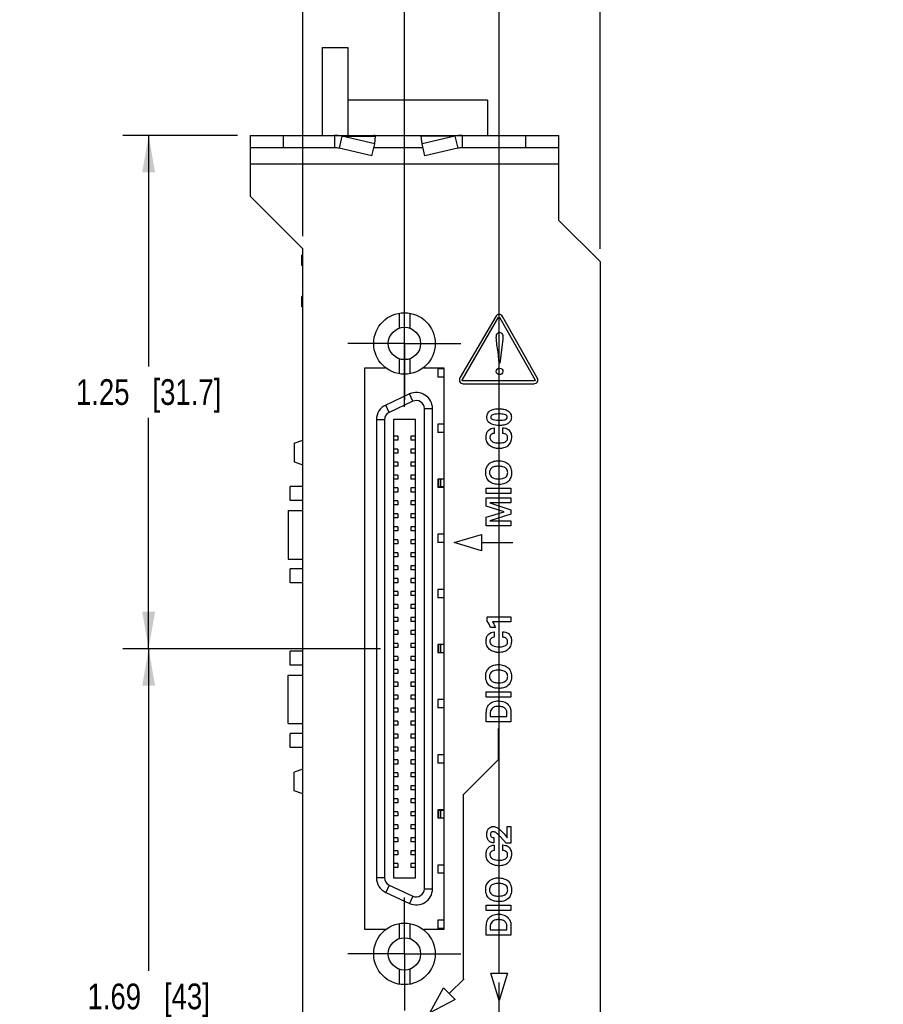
# Model space of a CAD drawing. Header units: inches. Extents: x 0 to 34, y 0 to 22.
# Tile 11 of 23: x 9.4 to 13.6, y 12.1 to 16.9. Entities that reach past the tile are written whole.
import ezdxf

# ---------------------------------------------------------------- set-up
doc = ezdxf.new("R2010")
doc.units = ezdxf.units.IN
doc.header["$LTSCALE"] = 1.87
doc.header["$MEASUREMENT"] = 0
doc.linetypes.add('CENTER', pattern=[0.6, 0.375, -0.075, 0.075, -0.075])
doc.layers.get('0').update_dxf_attribs({"linetype": 'CONTINUOUS'})
for name, color, linetype in [('02___PRT_ALL_AXES', 7, 'CONTINUOUS'), ('DATUMCURVES', 7, 'CONTINUOUS'), ('DEFAULT_1', 7, 'CENTER'), ('DIMENSIONS', 7, 'CONTINUOUS')]:
    doc.layers.add(name, color=color, linetype=linetype)
doc.styles.get("Standard").update_dxf_attribs({"font": 'txt', "width": 0.8})
doc.dimstyles.new('DIMSTYLE_1', dxfattribs={"dimtxt": 0.125, "dimasz": 0.18, "dimexe": 0.125, "dimexo": 0.0625, "dimgap": 0.0625, "dimtad": 0, "dimtih": 1, "dimtoh": 1, "dimlfac": 0.5, "dimzin": 4, "dimdsep": 46, "dimtxsty": 'STANDARD', "dimblk": '_FILLED', "dimblk1": '_FILLED', "dimblk2": '_FILLED', "dimcen": 0.09, "dimadec": 0, "dimazin": 0, "dimtp": 0.001, "dimtm": 0.001, "dimtfac": 1, "dimtofl": 0, "dimtmove": 0, "dimatfit": 3, "dimldrblk": '_FILLED', "dimfxl": 1, "dimtolj": 1, "dimtzin": 4, "dimarcsym": 0})

# ---------------------------------------------------------------- blocks, each defined once
blk = doc.blocks.new('_FILLED')
at = {"color": 0, "linetype": 'BYBLOCK'}
blk.add_solid([(0, 0), (-1, 0.174), (-1, -0.174)], dxfattribs=at)
blk = doc.blocks.new('*D11')
at = {"layer": 'DIMENSIONS', "color": 2, "linetype": 'CONTINUOUS'}
for p, q in [((11.1616, 13.864), (9.9089, 13.864)), ((10.0339, 13.864), (10.0339, 12.298)), ((10.0339, 10.482), (10.0339, 12.048)), ((11.14, 10.482), (9.9089, 10.482))]:
    blk.add_line(p, q, dxfattribs=at)
at = {"layer": 'DIMENSIONS', "color": 2, "linetype": 'CONTINUOUS', "xscale": 0.18, "yscale": 0.18, "zscale": 0.18}
for p, rotation in [((10.0339, 13.864), 90), ((10.0339, 10.482), 270)]:
    blk.add_blockref('_FILLED', p, dxfattribs=dict(at, rotation=rotation))
at = {"layer": 'DIMENSIONS', "color": 2, "linetype": 'CONTINUOUS', "insert": (10.0339, 12.2355), "char_height": 0.125, "width": 0.925, "attachment_point": 2, "line_spacing_factor": 0.9}
blk.add_mtext('1.69{\\Ftxt.shx;\\W1.000000;\\H0.125000; }[43]', dxfattribs=at)
blk = doc.blocks.new('*D12')
at = {"layer": 'DIMENSIONS', "color": 2, "linetype": 'CONTINUOUS'}
for p, q in [((10.4654, 16.3603), (9.9089, 16.3603)), ((10.0339, 16.3603), (10.0339, 15.2371)), ((10.0339, 13.864), (10.0339, 14.9871)), ((11.1616, 13.864), (9.9089, 13.864))]:
    blk.add_line(p, q, dxfattribs=at)
at = {"layer": 'DIMENSIONS', "color": 2, "linetype": 'CONTINUOUS', "xscale": 0.18, "yscale": 0.18, "zscale": 0.18}
for p, rotation in [((10.0339, 16.3603), 90), ((10.0339, 13.864), 270)]:
    blk.add_blockref('_FILLED', p, dxfattribs=dict(at, rotation=rotation))
at = {"layer": 'DIMENSIONS', "color": 2, "linetype": 'CONTINUOUS', "insert": (10.0339, 15.1746), "char_height": 0.125, "width": 1.125, "attachment_point": 2, "line_spacing_factor": 0.9}
blk.add_mtext('1.25{\\Ftxt.shx;\\W1.000000;\\H0.125000; }[31.7]', dxfattribs=at)
blk = doc.blocks.new('*D15')
at = {"layer": 'DIMENSIONS', "color": 2, "linetype": 'CONTINUOUS'}
for p, q in [((10.7839, 15.8708), (10.7839, 17.663)), ((11.2773, 15.0407), (11.2773, 17.663)), ((10.7839, 17.538), (10.3946, 17.538)), ((11.2773, 17.538), (11.6373, 17.538))]:
    blk.add_line(p, q, dxfattribs=at)
at = {"layer": 'DIMENSIONS', "color": 2, "linetype": 'CONTINUOUS', "xscale": 0.18, "yscale": 0.18, "zscale": 0.18}
blk.add_blockref('_FILLED', (10.7839, 17.538), dxfattribs=at)
at = {"layer": 'DIMENSIONS', "color": 2, "linetype": 'CONTINUOUS', "xscale": 0.18, "yscale": 0.18, "zscale": 0.18, "rotation": 180}
blk.add_blockref('_FILLED', (11.2773, 17.538), dxfattribs=at)
at = {"layer": 'DIMENSIONS', "color": 2, "linetype": 'CONTINUOUS', "insert": (10.3321, 17.6005), "char_height": 0.125, "width": 0.925, "attachment_point": 3, "line_spacing_factor": 0.9}
blk.add_mtext('.25{\\Ftxt.shx;\\W1.000000;\\H0.125000; }[6.3]', dxfattribs=at)
blk = doc.blocks.new('*D16')
at = {"layer": 'DIMENSIONS', "color": 2, "linetype": 'CONTINUOUS'}
for p, q in [((11.2773, 15.6854), (11.2773, 18.413)), ((11.7371, 12.3034), (11.7371, 18.413)), ((11.2773, 18.288), (10.9156, 18.288)), ((11.7371, 18.288), (12.0971, 18.288))]:
    blk.add_line(p, q, dxfattribs=at)
at = {"layer": 'DIMENSIONS', "color": 2, "linetype": 'CONTINUOUS', "xscale": 0.18, "yscale": 0.18, "zscale": 0.18}
blk.add_blockref('_FILLED', (11.2773, 18.288), dxfattribs=at)
at = {"layer": 'DIMENSIONS', "color": 2, "linetype": 'CONTINUOUS', "xscale": 0.18, "yscale": 0.18, "zscale": 0.18, "rotation": 180}
blk.add_blockref('_FILLED', (11.7371, 18.288), dxfattribs=at)
at = {"layer": 'DIMENSIONS', "color": 2, "linetype": 'CONTINUOUS', "insert": (10.8531, 18.3505), "char_height": 0.125, "width": 0.925, "attachment_point": 3, "line_spacing_factor": 0.9}
blk.add_mtext('.23{\\Ftxt.shx;\\W1.000000;\\H0.125000; }[5.8]', dxfattribs=at)
blk = doc.blocks.new('*D17')
at = {"layer": 'DIMENSIONS', "color": 2, "linetype": 'CONTINUOUS'}
for p, q in [((11.7371, 12.3034), (11.7371, 19.163)), ((12.2279, 15.8088), (12.2279, 19.163)), ((11.7371, 19.038), (11.3771, 19.038)), ((12.2279, 19.038), (12.6173, 19.038))]:
    blk.add_line(p, q, dxfattribs=at)
at = {"layer": 'DIMENSIONS', "color": 2, "linetype": 'CONTINUOUS', "xscale": 0.18, "yscale": 0.18, "zscale": 0.18}
blk.add_blockref('_FILLED', (11.7371, 19.038), dxfattribs=at)
at = {"layer": 'DIMENSIONS', "color": 2, "linetype": 'CONTINUOUS', "xscale": 0.18, "yscale": 0.18, "zscale": 0.18, "rotation": 180}
blk.add_blockref('_FILLED', (12.2279, 19.038), dxfattribs=at)
at = {"layer": 'DIMENSIONS', "color": 2, "linetype": 'CONTINUOUS', "insert": (12.6798, 19.1005), "char_height": 0.125, "width": 0.925, "attachment_point": 1, "line_spacing_factor": 0.9}
blk.add_mtext('.25{\\Ftxt.shx;\\W1.000000;\\H0.125000; }[6.2]', dxfattribs=at)

msp = doc.modelspace()

# ---------------------------------------------------------------- linework, layer by layer
at = {"color": 7, "linetype": 'CONTINUOUS'}
for p, q in [((10.8767, 16.788), (10.8767, 16.3603)), ((10.8767, 16.788), (11.0017, 16.788)), ((11.0017, 16.788), (11.0017, 16.3603)), ((11.6817, 16.532), (11.0017, 16.532)), ((11.6817, 16.532), (11.6817, 16.3603)), ((10.5279, 16.3603), (10.5279, 16.3003)), ((10.5279, 16.3603), (12.0279, 16.3603)), ((10.6879, 16.3603), (10.6879, 16.3003)), ((10.9374, 16.3603), (10.9374, 16.3003)), ((10.9732, 16.3558), (10.9598, 16.2979)), ((11.1326, 16.3192), (10.9732, 16.3558)), ((10.9732, 16.3558), (11.1368, 16.3558)), ((11.1326, 16.3192), (11.1368, 16.3558)), ((11.3631, 16.3192), (11.3589, 16.3558)), ((11.5225, 16.3558), (11.3589, 16.3558)), ((11.5225, 16.3558), (11.3631, 16.3192)), ((11.5225, 16.3558), (11.536, 16.2979)), ((11.5584, 16.3603), (11.5584, 16.3003)), ((11.8679, 16.3003), (11.8679, 16.3603)), ((12.0279, 16.3003), (12.0279, 16.3603)), ((11.1192, 16.2612), (11.1326, 16.3192)), ((11.3766, 16.2612), (11.3631, 16.3192)), ((10.7777, 15.727), (10.7777, 15.777)), ((10.7839, 15.777), (10.7777, 15.777)), ((10.7839, 15.727), (10.7777, 15.727)), ((10.7777, 15.527), (10.7777, 15.577)), ((10.7839, 15.577), (10.7777, 15.577)), ((10.7839, 15.527), (10.7777, 15.527)), ((11.2517, 15.4957), (11.2517, 15.4227)), ((11.3029, 15.4957), (11.3029, 15.4227)), ((11.2517, 15.2738), (11.2517, 15.2009)), ((11.3029, 15.2738), (11.3029, 15.2009)), ((11.4394, 15.2243), (11.4394, 15.1841)), ((11.4693, 15.2243), (11.4394, 15.2243)), ((11.4693, 15.1841), (11.4394, 15.1841)), ((11.3015, 15.1027), (11.1865, 15.0491)), ((11.3181, 15.067), (11.3015, 15.1027)), ((11.2032, 15.0134), (11.1865, 15.0491)), ((11.3181, 15.067), (11.2032, 15.0134)), ((11.3741, 12.6967), (11.3741, 15.0313)), ((11.3741, 15.0313), (11.4135, 15.0313)), ((11.4135, 12.6967), (11.4135, 15.0313)), ((11.1411, 14.9777), (11.1411, 12.7503)), ((11.1804, 14.9777), (11.1411, 14.9777)), ((11.1804, 14.9777), (11.1804, 12.7503)), ((11.2241, 14.9782), (11.2241, 12.7498)), ((11.3304, 14.9782), (11.2241, 14.9782)), ((11.3304, 12.7498), (11.3304, 14.9782)), ((11.4394, 14.9562), (11.4394, 14.9161)), ((11.4693, 14.9562), (11.4394, 14.9562)), ((11.2458, 14.8975), (11.2241, 14.8975)), ((11.2458, 14.8975), (11.2458, 14.8778)), ((11.3088, 14.8975), (11.3088, 14.8778)), ((11.3304, 14.8975), (11.3088, 14.8975)), ((11.4693, 14.9161), (11.4394, 14.9161)), ((10.7417, 14.864), (10.7839, 14.8781)), ((10.7417, 14.864), (10.7417, 14.772)), ((11.2458, 14.8778), (11.2241, 14.8778)), ((11.3304, 14.8778), (11.3088, 14.8778)), ((11.2458, 14.8345), (11.2241, 14.8345)), ((11.2458, 14.8148), (11.2241, 14.8148)), ((11.2458, 14.8345), (11.2458, 14.8148)), ((11.3088, 14.8345), (11.3088, 14.8148)), ((11.3304, 14.8345), (11.3088, 14.8345)), ((11.3304, 14.8148), (11.3088, 14.8148)), ((10.7417, 14.772), (10.7839, 14.7579)), ((11.2458, 14.7715), (11.2241, 14.7715)), ((11.2458, 14.7518), (11.2241, 14.7518)), ((11.2458, 14.7715), (11.2458, 14.7518)), ((11.3088, 14.7715), (11.3088, 14.7518)), ((11.3304, 14.7715), (11.3088, 14.7715)), ((11.3304, 14.7518), (11.3088, 14.7518)), ((11.2458, 14.7085), (11.2241, 14.7085)), ((11.2458, 14.7085), (11.2458, 14.6888)), ((11.3088, 14.7085), (11.3088, 14.6888)), ((11.3304, 14.7085), (11.3088, 14.7085)), ((11.2458, 14.6888), (11.2241, 14.6888)), ((11.3304, 14.6888), (11.3088, 14.6888)), ((11.4394, 14.6882), (11.4394, 14.648)), ((11.4693, 14.6882), (11.4394, 14.6882)), ((11.4426, 14.6882), (11.4426, 14.648)), ((11.4532, 14.6882), (11.4532, 14.6514)), ((11.4682, 14.6882), (11.4682, 14.6514)), ((11.2458, 14.6455), (11.2241, 14.6455)), ((11.2458, 14.6258), (11.2241, 14.6258)), ((11.2458, 14.6455), (11.2458, 14.6258)), ((11.3088, 14.6455), (11.3088, 14.6258)), ((11.3304, 14.6455), (11.3088, 14.6455)), ((11.3304, 14.6258), (11.3088, 14.6258)), ((11.4693, 14.648), (11.4394, 14.648)), ((11.4682, 14.6514), (11.4426, 14.6514)), ((11.2458, 14.5825), (11.2241, 14.5825)), ((11.2458, 14.5628), (11.2241, 14.5628)), ((11.2458, 14.5825), (11.2458, 14.5628)), ((11.3088, 14.5825), (11.3088, 14.5628)), ((11.3304, 14.5825), (11.3088, 14.5825)), ((11.3304, 14.5628), (11.3088, 14.5628)), ((10.7117, 14.536), (10.7117, 14.3)), ((10.7117, 14.536), (10.7839, 14.536)), ((11.2458, 14.5195), (11.2241, 14.5195)), ((11.2458, 14.5195), (11.2458, 14.4998)), ((11.3088, 14.5195), (11.3088, 14.4998)), ((11.3304, 14.5195), (11.3088, 14.5195)), ((11.2458, 14.4998), (11.2241, 14.4998)), ((11.3304, 14.4998), (11.3088, 14.4998)), ((11.2458, 14.4565), (11.2241, 14.4565)), ((11.2458, 14.4369), (11.2241, 14.4369)), ((11.2458, 14.4565), (11.2458, 14.4369)), ((11.3088, 14.4565), (11.3088, 14.4369)), ((11.3304, 14.4565), (11.3088, 14.4565)), ((11.3304, 14.4369), (11.3088, 14.4369)), ((11.4394, 14.4202), (11.4394, 14.38)), ((11.4693, 14.4202), (11.4394, 14.4202)), ((11.2458, 14.3935), (11.2241, 14.3935)), ((11.2458, 14.3739), (11.2241, 14.3739)), ((11.2458, 14.3935), (11.2458, 14.3739)), ((11.3088, 14.3935), (11.3088, 14.3739)), ((11.3304, 14.3935), (11.3088, 14.3935)), ((11.3304, 14.3739), (11.3088, 14.3739)), ((11.4693, 14.38), (11.4394, 14.38)), ((11.2458, 14.3306), (11.2241, 14.3306)), ((11.2458, 14.3306), (11.2458, 14.3109)), ((11.3088, 14.3306), (11.3088, 14.3109)), ((11.3304, 14.3306), (11.3088, 14.3306)), ((10.7117, 14.3), (10.7839, 14.3)), ((11.2458, 14.3109), (11.2241, 14.3109)), ((11.3304, 14.3109), (11.3088, 14.3109)), ((11.2458, 14.2676), (11.2241, 14.2676)), ((11.2458, 14.2479), (11.2241, 14.2479)), ((11.2458, 14.2676), (11.2458, 14.2479)), ((11.3088, 14.2676), (11.3088, 14.2479)), ((11.3304, 14.2676), (11.3088, 14.2676)), ((11.3304, 14.2479), (11.3088, 14.2479)), ((11.2458, 14.2046), (11.2241, 14.2046)), ((11.2458, 14.1849), (11.2241, 14.1849)), ((11.2458, 14.2046), (11.2458, 14.1849)), ((11.3088, 14.2046), (11.3088, 14.1849)), ((11.3304, 14.2046), (11.3088, 14.2046)), ((11.3304, 14.1849), (11.3088, 14.1849)), ((11.2458, 14.1416), (11.2241, 14.1416)), ((11.2458, 14.1416), (11.2458, 14.1219)), ((11.3088, 14.1416), (11.3088, 14.1219)), ((11.3304, 14.1416), (11.3088, 14.1416)), ((11.4394, 14.1521), (11.4394, 14.112)), ((11.4693, 14.1521), (11.4394, 14.1521)), ((11.2458, 14.1219), (11.2241, 14.1219)), ((11.2458, 14.0786), (11.2241, 14.0786)), ((11.2458, 14.0786), (11.2458, 14.0589)), ((11.3304, 14.1219), (11.3088, 14.1219)), ((11.3088, 14.0786), (11.3088, 14.0589)), ((11.3304, 14.0786), (11.3088, 14.0786)), ((11.4693, 14.112), (11.4394, 14.112)), ((11.2458, 14.0589), (11.2241, 14.0589)), ((11.3304, 14.0589), (11.3088, 14.0589)), ((11.2458, 14.0156), (11.2241, 14.0156)), ((11.2458, 13.9959), (11.2241, 13.9959)), ((11.2458, 14.0156), (11.2458, 13.9959)), ((11.3088, 14.0156), (11.3088, 13.9959)), ((11.3304, 14.0156), (11.3088, 14.0156)), ((11.3304, 13.9959), (11.3088, 13.9959)), ((11.2458, 13.9526), (11.2241, 13.9526)), ((11.2458, 13.9526), (11.2458, 13.9329)), ((11.3088, 13.9526), (11.3088, 13.9329)), ((11.3304, 13.9526), (11.3088, 13.9526)), ((11.2458, 13.9329), (11.2241, 13.9329)), ((11.2458, 13.8896), (11.2241, 13.8896)), ((11.2458, 13.8896), (11.2458, 13.8699)), ((11.3304, 13.9329), (11.3088, 13.9329)), ((11.3088, 13.8896), (11.3088, 13.8699)), ((11.3304, 13.8896), (11.3088, 13.8896)), ((11.2458, 13.8699), (11.2241, 13.8699)), ((11.3304, 13.8699), (11.3088, 13.8699)), ((11.4394, 13.8841), (11.4394, 13.8439)), ((11.4693, 13.8841), (11.4394, 13.8841)), ((11.4693, 13.8439), (11.4394, 13.8439)), ((11.4426, 13.8841), (11.4426, 13.8439)), ((11.4532, 13.8841), (11.4532, 13.8439)), ((11.4682, 13.8841), (11.4682, 13.8439)), ((11.2458, 13.8266), (11.2241, 13.8266)), ((11.2458, 13.8069), (11.2241, 13.8069)), ((11.2458, 13.8266), (11.2458, 13.8069)), ((11.3088, 13.8266), (11.3088, 13.8069)), ((11.3304, 13.8266), (11.3088, 13.8266)), ((11.3304, 13.8069), (11.3088, 13.8069)), ((11.2458, 13.7636), (11.2241, 13.7636)), ((11.2458, 13.7439), (11.2241, 13.7439)), ((11.2458, 13.7636), (11.2458, 13.7439)), ((11.3088, 13.7636), (11.3088, 13.7439)), ((11.3304, 13.7636), (11.3088, 13.7636)), ((11.3304, 13.7439), (11.3088, 13.7439)), ((10.7117, 13.5), (10.7117, 13.736)), ((10.7117, 13.736), (10.7839, 13.736)), ((11.2458, 13.7006), (11.2241, 13.7006)), ((11.2458, 13.7006), (11.2458, 13.6809)), ((11.3088, 13.7006), (11.3088, 13.6809)), ((11.3304, 13.7006), (11.3088, 13.7006)), ((11.2458, 13.6809), (11.2241, 13.6809)), ((11.3304, 13.6809), (11.3088, 13.6809)), ((11.2458, 13.6376), (11.2241, 13.6376)), ((11.2458, 13.618), (11.2241, 13.618)), ((11.2458, 13.6376), (11.2458, 13.618)), ((11.3088, 13.6376), (11.3088, 13.618)), ((11.3304, 13.6376), (11.3088, 13.6376)), ((11.3304, 13.618), (11.3088, 13.618)), ((11.4394, 13.6161), (11.4394, 13.5759)), ((11.4693, 13.6161), (11.4394, 13.6161)), ((11.2458, 13.5746), (11.2241, 13.5746)), ((11.2458, 13.555), (11.2241, 13.555)), ((11.2458, 13.5746), (11.2458, 13.555)), ((11.3088, 13.5746), (11.3088, 13.555)), ((11.3304, 13.5746), (11.3088, 13.5746)), ((11.3304, 13.555), (11.3088, 13.555)), ((11.4693, 13.5759), (11.4394, 13.5759)), ((11.2458, 13.5117), (11.2241, 13.5117)), ((11.2458, 13.5117), (11.2458, 13.492)), ((11.3088, 13.5117), (11.3088, 13.492)), ((11.3304, 13.5117), (11.3088, 13.5117)), ((10.7117, 13.5), (10.7839, 13.5)), ((11.2458, 13.492), (11.2241, 13.492)), ((11.3304, 13.492), (11.3088, 13.492)), ((11.2458, 13.4487), (11.2241, 13.4487)), ((11.2458, 13.429), (11.2241, 13.429)), ((11.2458, 13.4487), (11.2458, 13.429)), ((11.3088, 13.4487), (11.3088, 13.429)), ((11.3304, 13.4487), (11.3088, 13.4487)), ((11.3304, 13.429), (11.3088, 13.429)), ((11.2458, 13.3857), (11.2241, 13.3857)), ((11.2458, 13.366), (11.2241, 13.366)), ((11.2458, 13.3857), (11.2458, 13.366)), ((11.3088, 13.3857), (11.3088, 13.366)), ((11.3304, 13.3857), (11.3088, 13.3857)), ((11.3304, 13.366), (11.3088, 13.366)), ((11.2458, 13.3227), (11.2241, 13.3227)), ((11.2458, 13.3227), (11.2458, 13.303)), ((11.3088, 13.3227), (11.3088, 13.303)), ((11.3304, 13.3227), (11.3088, 13.3227)), ((11.4394, 13.348), (11.4394, 13.3079)), ((11.4693, 13.348), (11.4394, 13.348)), ((10.7839, 13.2781), (10.7417, 13.264)), ((10.7417, 13.172), (10.7417, 13.264)), ((11.2458, 13.303), (11.2241, 13.303)), ((11.3304, 13.303), (11.3088, 13.303)), ((11.4693, 13.3079), (11.4394, 13.3079)), ((11.2458, 13.2597), (11.2241, 13.2597)), ((11.2458, 13.24), (11.2241, 13.24)), ((11.2458, 13.2597), (11.2458, 13.24)), ((11.3088, 13.2597), (11.3088, 13.24)), ((11.3304, 13.2597), (11.3088, 13.2597)), ((11.3304, 13.24), (11.3088, 13.24)), ((10.7839, 13.1579), (10.7417, 13.172)), ((11.2458, 13.1967), (11.2241, 13.1967)), ((11.2458, 13.177), (11.2241, 13.177)), ((11.2458, 13.1967), (11.2458, 13.177)), ((11.3088, 13.1967), (11.3088, 13.177)), ((11.3304, 13.1967), (11.3088, 13.1967)), ((11.3304, 13.177), (11.3088, 13.177)), ((11.2458, 13.1337), (11.2241, 13.1337)), ((11.2458, 13.1337), (11.2458, 13.114)), ((11.3088, 13.1337), (11.3088, 13.114)), ((11.3304, 13.1337), (11.3088, 13.1337)), ((11.2458, 13.114), (11.2241, 13.114)), ((11.3304, 13.114), (11.3088, 13.114)), ((11.4394, 13.08), (11.4394, 13.0398)), ((11.4693, 13.08), (11.4394, 13.08)), ((11.4426, 13.08), (11.4426, 13.0398)), ((11.4682, 13.0766), (11.4426, 13.0766)), ((11.4532, 13.0766), (11.4532, 13.0398)), ((11.4682, 13.0766), (11.4682, 13.0398)), ((11.2458, 13.0707), (11.2241, 13.0707)), ((11.2458, 13.051), (11.2241, 13.051)), ((11.2458, 13.0707), (11.2458, 13.051)), ((11.3088, 13.0707), (11.3088, 13.051)), ((11.3304, 13.0707), (11.3088, 13.0707)), ((11.3304, 13.051), (11.3088, 13.051)), ((11.4693, 13.0398), (11.4394, 13.0398)), ((11.2458, 13.0077), (11.2241, 13.0077)), ((11.2458, 12.988), (11.2241, 12.988)), ((11.2458, 13.0077), (11.2458, 12.988)), ((11.3088, 13.0077), (11.3088, 12.988)), ((11.3304, 13.0077), (11.3088, 13.0077)), ((11.3304, 12.988), (11.3088, 12.988)), ((11.2458, 12.9447), (11.2241, 12.9447)), ((11.2458, 12.9447), (11.2458, 12.925)), ((11.3088, 12.9447), (11.3088, 12.925)), ((11.3304, 12.9447), (11.3088, 12.9447)), ((11.2458, 12.925), (11.2241, 12.925)), ((11.2458, 12.8817), (11.2241, 12.8817)), ((11.2458, 12.8817), (11.2458, 12.862)), ((11.3304, 12.925), (11.3088, 12.925)), ((11.3088, 12.8817), (11.3088, 12.862)), ((11.3304, 12.8817), (11.3088, 12.8817)), ((11.2458, 12.862), (11.2241, 12.862)), ((11.3304, 12.862), (11.3088, 12.862)), ((11.2458, 12.8187), (11.2241, 12.8187)), ((11.2458, 12.7991), (11.2241, 12.7991)), ((11.2458, 12.8187), (11.2458, 12.7991)), ((11.3088, 12.8187), (11.3088, 12.7991)), ((11.3304, 12.8187), (11.3088, 12.8187)), ((11.3304, 12.7991), (11.3088, 12.7991)), ((11.4394, 12.812), (11.4394, 12.7718)), ((11.4693, 12.812), (11.4394, 12.812)), ((11.1804, 12.7503), (11.1411, 12.7503)), ((11.2241, 12.7498), (11.3304, 12.7498)), ((11.4693, 12.7718), (11.4394, 12.7718)), ((11.2032, 12.7146), (11.1865, 12.6789)), ((11.2032, 12.7146), (11.3181, 12.661)), ((11.3741, 12.6967), (11.4135, 12.6967)), ((11.1865, 12.6789), (11.3015, 12.6253)), ((11.3181, 12.661), (11.3015, 12.6253)), ((11.2517, 12.5272), (11.2517, 12.4542)), ((11.3029, 12.5272), (11.3029, 12.4542)), ((11.4394, 12.5439), (11.4394, 12.5038)), ((11.4693, 12.5439), (11.4394, 12.5439)), ((11.4693, 12.5038), (11.4394, 12.5038)), ((11.2517, 12.3053), (11.2517, 12.2324)), ((11.3029, 12.3053), (11.3029, 12.2324))]:
    msp.add_line(p, q, dxfattribs=at)
at = {"color": 3, "linetype": 'CONTINUOUS'}
for p, q in [((10.5279, 16.3003), (10.5279, 16.0643)), ((10.9374, 16.3003), (10.5279, 16.3003)), ((11.1192, 16.2612), (10.9598, 16.2979)), ((11.3679, 16.3003), (11.1279, 16.3003)), ((11.536, 16.2979), (11.3766, 16.2612)), ((12.0279, 16.3003), (11.5584, 16.3003)), ((12.0279, 15.9463), (12.0279, 16.3003)), ((12.0279, 16.2203), (10.5279, 16.2203)), ((10.7839, 15.8083), (10.5279, 16.0643)), ((12.0279, 15.9463), (12.2279, 15.7463)), ((10.7839, 7.6425), (10.7839, 15.8083)), ((12.2279, 15.7463), (12.2279, 7.6425)), ((11.0853, 12.4983), (11.0853, 15.2303)), ((11.0853, 15.2303), (11.1833, 15.2303)), ((11.1833, 15.2303), (11.1833, 15.2319)), ((11.3713, 15.2319), (11.3713, 15.2303)), ((11.3713, 15.2303), (11.4693, 15.2303)), ((11.4693, 15.2303), (11.4693, 12.4983)), ((11.1833, 12.4983), (11.0853, 12.4983)), ((11.1833, 12.4961), (11.1833, 12.4983)), ((11.3713, 12.4983), (11.3713, 12.4961)), ((11.4693, 12.4983), (11.3713, 12.4983))]:
    msp.add_line(p, q, dxfattribs=at)
at = {"color": 7, "linetype": 'CONTINUOUS'}
for centre, radius in [((11.2773, 15.3483), 0.1496), ((11.2773, 15.3483), 0.0787), ((11.2773, 12.3798), 0.1496), ((11.2773, 12.3798), 0.0787)]:
    msp.add_circle(centre, radius, dxfattribs=at)
for centre, radius, start, end in [((10.9373, 16.2123), 0.1479, 75.9428, 89.9783), ((11.5585, 16.2123), 0.1479, 90.0217, 104.0572), ((11.3348, 15.0313), 0.0787, 0, 115), ((11.2198, 14.9777), 0.0787, 115, 180), ((11.3348, 15.0313), 0.0394, 0, 115), ((11.2198, 14.9777), 0.0394, 115, 180), ((11.2198, 12.7503), 0.0787, 180, 245), ((11.2198, 12.7503), 0.0394, 180, 245), ((11.3348, 12.6967), 0.0787, 245, 360), ((11.3348, 12.6967), 0.0394, 245, 360)]:
    msp.add_arc(centre, radius, start, end, dxfattribs=at)
at = {"color": 3, "linetype": 'CONTINUOUS'}
for centre, start, end in [((10.9373, 16.1935), 77.8649, 89.9918), ((11.5584, 16.1935), 90.0082, 102.1351)]:
    msp.add_arc(centre, 0.1067, start, end, dxfattribs=at)
at = {"color": 7, "linetype": 'CONTINUOUS'}
for points in [[(11.1368, 16.3558), (11.1362, 16.3565), (11.1348, 16.3578), (11.1326, 16.3592), (11.1303, 16.3601), (11.1287, 16.3603), (11.1279, 16.3603)], [(11.3589, 16.3558), (11.3596, 16.3565), (11.361, 16.3578), (11.3632, 16.3592), (11.3655, 16.3601), (11.3671, 16.3603), (11.3679, 16.3603)]]:
    msp.add_open_spline(points, degree=3, knots=[0, 0, 0, 0, 0.280215, 0.535499, 0.772606, 1, 1, 1, 1], dxfattribs=at)
at = {"layer": '02___PRT_ALL_AXES', "color": 7, "linetype": 'CONTINUOUS'}
for p, q in [((10.7217, 14.584), (10.7217, 14.652)), ((10.7839, 14.652), (10.7217, 14.652)), ((10.7839, 14.584), (10.7217, 14.584)), ((10.7217, 14.184), (10.7217, 14.252)), ((10.7839, 14.252), (10.7217, 14.252)), ((10.7839, 14.184), (10.7217, 14.184)), ((10.7217, 13.784), (10.7217, 13.852)), ((10.7839, 13.852), (10.7217, 13.852)), ((10.7839, 13.784), (10.7217, 13.784)), ((10.7217, 13.384), (10.7217, 13.452)), ((10.7839, 13.452), (10.7217, 13.452)), ((10.7839, 13.384), (10.7217, 13.384))]:
    msp.add_line(p, q, dxfattribs=at)
at = {"layer": 'DATUMCURVES', "color": 40, "linetype": 'CONTINUOUS'}
for p, q in [((11.7211, 15.4802), (11.5471, 15.1805)), ((11.5591, 15.1735), (11.7331, 15.4732)), ((11.7372, 15.4908), (11.7371, 15.4908)), ((11.741, 15.4732), (11.9108, 15.1737)), ((11.9228, 15.1805), (11.753, 15.4801)), ((11.7549, 15.3676), (11.7415, 15.2527)), ((11.7376, 15.2527), (11.7349, 15.2851)), ((11.7415, 15.2527), (11.7376, 15.2527)), ((11.9067, 15.1667), (11.563, 15.1667)), ((11.563, 15.1528), (11.9067, 15.1528)), ((11.7139, 14.9374), (11.7139, 14.9111)), ((11.756, 14.9112), (11.756, 14.9384)), ((11.6742, 14.6194), (11.6742, 14.6452)), ((11.6742, 14.6452), (11.795, 14.6452)), ((11.795, 14.6194), (11.6742, 14.6194)), ((11.795, 14.6452), (11.795, 14.6194)), ((11.6745, 14.5572), (11.6745, 14.5982)), ((11.6745, 14.5982), (11.795, 14.5982)), ((11.7622, 14.5297), (11.6745, 14.5572)), ((11.795, 14.5726), (11.6917, 14.5726)), ((11.6917, 14.5726), (11.795, 14.5397)), ((11.795, 14.5982), (11.795, 14.5726)), ((11.6745, 14.5042), (11.7622, 14.5297)), ((11.795, 14.5184), (11.6917, 14.4862)), ((11.795, 14.5397), (11.795, 14.5184)), ((11.6745, 14.4621), (11.6745, 14.5042)), ((11.795, 14.4621), (11.6745, 14.4621)), ((11.6917, 14.4862), (11.795, 14.4862)), ((11.795, 14.4862), (11.795, 14.4621)), ((11.5196, 14.38), (11.6521, 14.42)), ((11.6521, 14.42), (11.6521, 14.34)), ((11.6521, 14.34), (11.5196, 14.38)), ((11.6521, 14.38), (11.8042, 14.38)), ((11.6787, 13.9979), (11.6787, 14.0194)), ((11.6787, 14.0194), (11.795, 14.0194)), ((11.795, 13.9942), (11.7045, 13.9942)), ((11.795, 14.0194), (11.795, 13.9942)), ((11.7194, 13.9671), (11.6962, 13.9671)), ((11.7139, 13.9457), (11.7139, 13.9194)), ((11.756, 13.9196), (11.756, 13.9467)), ((11.6742, 13.6277), (11.6742, 13.6536)), ((11.6742, 13.6536), (11.795, 13.6536)), ((11.795, 13.6536), (11.795, 13.6277)), ((11.795, 13.6277), (11.6742, 13.6277)), ((11.6749, 13.5082), (11.675, 13.5481)), ((11.795, 13.5082), (11.6749, 13.5082)), ((11.694, 13.5456), (11.6944, 13.5344)), ((11.6944, 13.5344), (11.7752, 13.5344)), ((11.7752, 13.5344), (11.7755, 13.5446)), ((11.795, 13.5457), (11.795, 13.5082)), ((11.7343, 13.3211), (11.7343, 13.4754)), ((11.7366, 13.3268), (11.5625, 13.1527)), ((11.5644, 12.2539), (11.5644, 13.1573)), ((11.7757, 12.9999), (11.795, 12.9999)), ((11.7762, 12.9762), (11.7757, 12.9999)), ((11.795, 12.9999), (11.795, 12.9182)), ((11.7117, 12.9454), (11.7117, 12.9199)), ((11.7715, 12.9182), (11.744, 12.9484)), ((11.7769, 12.9442), (11.7762, 12.9762)), ((11.7139, 12.9086), (11.7139, 12.8822)), ((11.756, 12.8824), (11.756, 12.9096)), ((11.795, 12.9182), (11.7715, 12.9182)), ((11.6742, 12.5906), (11.6742, 12.6164)), ((11.6742, 12.6164), (11.795, 12.6164)), ((11.795, 12.6164), (11.795, 12.5906)), ((11.795, 12.5906), (11.6742, 12.5906)), ((11.6749, 12.4711), (11.675, 12.5109)), ((11.694, 12.5085), (11.6944, 12.4972)), ((11.7752, 12.4972), (11.7755, 12.5074)), ((11.795, 12.5086), (11.795, 12.4711)), ((11.795, 12.4711), (11.6749, 12.4711)), ((11.6944, 12.4972), (11.7752, 12.4972)), ((11.7377, 12.2857), (11.7377, 12.4378)), ((11.4949, 12.1869), (11.5667, 12.2587)), ((11.6977, 12.2857), (11.7777, 12.2857)), ((11.7377, 12.1532), (11.6977, 12.2857)), ((11.7777, 12.2857), (11.7377, 12.1532)), ((11.4012, 12.0931), (11.4666, 12.2151)), ((11.4666, 12.2151), (11.5232, 12.1586)), ((11.5232, 12.1586), (11.4012, 12.0931))]:
    msp.add_line(p, q, dxfattribs=at)
msp.add_arc((11.5479, 13.9033), 0.1614, 23.2719, 35.8804, dxfattribs=at)
for points in [[(11.7371, 15.4908), (11.7307, 15.4908), (11.7243, 15.4857), (11.7211, 15.4802)], [(11.753, 15.4801), (11.7499, 15.4856), (11.7436, 15.4908), (11.7372, 15.4908)], [(11.5471, 15.1805), (11.5439, 15.175), (11.5427, 15.1669), (11.5459, 15.1613)], [(11.5459, 15.1613), (11.5491, 15.1558), (11.5567, 15.1528), (11.563, 15.1528)], [(11.9119, 15.1683), (11.911, 15.1668), (11.9085, 15.1667), (11.9067, 15.1667)], [(11.9108, 15.1737), (11.9117, 15.1721), (11.9129, 15.1699), (11.9119, 15.1683)], [(11.677, 14.9897), (11.677, 15.0061), (11.6859, 15.0157), (11.6924, 15.0201)], [(11.7372, 14.9492), (11.7217, 14.9492), (11.677, 14.9524), (11.677, 14.9897)], [(11.7385, 15.0056), (11.7312, 15.0056), (11.7175, 15.0047), (11.7098, 15.0026)], [(11.7063, 14.9784), (11.7182, 14.9746), (11.736, 14.9746), (11.7388, 14.9746)], [(11.672, 14.7206), (11.672, 14.7334), (11.675, 14.7511), (11.6884, 14.7629)], [(11.7357, 14.6897), (11.7474, 14.6898), (11.76, 14.6916), (11.7694, 14.6987)], [(11.672, 13.7289), (11.672, 13.7417), (11.675, 13.7594), (11.6884, 13.7712)], [(11.7357, 13.6981), (11.7474, 13.6982), (11.76, 13.6999), (11.7694, 13.7071)], [(11.672, 12.6917), (11.672, 12.7046), (11.675, 12.7222), (11.6884, 12.7341)], [(11.7357, 12.6609), (11.7474, 12.661), (11.76, 12.6627), (11.7694, 12.6699)]]:
    msp.add_open_spline(points, degree=3, dxfattribs=at)
for points, knots in [([(11.7331, 15.4732), (11.734, 15.4748), (11.7371, 15.4791), (11.7401, 15.4748), (11.741, 15.4732)], [0, 0, 0, 0, 0.500192, 1, 1, 1, 1]), ([(11.7238, 15.3775), (11.7238, 15.3832), (11.724, 15.3945), (11.7344, 15.4027), (11.7394, 15.4027)], [0, 0, 0, 0, 0.537806, 1, 1, 1, 1]), ([(11.7349, 15.2851), (11.7343, 15.2922), (11.7306, 15.323), (11.7238, 15.3536), (11.7238, 15.3775)], [0, 0, 0, 0, 0.231443, 1, 1, 1, 1]), ([(11.7394, 15.4027), (11.7452, 15.4027), (11.7587, 15.3911), (11.7559, 15.3759), (11.7549, 15.3676)], [0, 0, 0, 0, 0.411139, 1, 1, 1, 1]), ([(11.7238, 15.2125), (11.7238, 15.2171), (11.7273, 15.2253), (11.74, 15.2305), (11.7527, 15.225), (11.7561, 15.2169), (11.7561, 15.2125)], [0, 0, 0, 0, 0.241686, 0.483372, 0.741686, 1, 1, 1, 1]), ([(11.7561, 15.2125), (11.7561, 15.2071), (11.7527, 15.2014), (11.7453, 15.1978), (11.7384, 15.1967), (11.7287, 15.1992), (11.7238, 15.2068), (11.7238, 15.2125)], [0, 0, 0, 0, 0.266206, 0.399308, 0.532411, 0.766206, 1, 1, 1, 1]), ([(11.9067, 15.1528), (11.9131, 15.1528), (11.9282, 15.1588), (11.926, 15.175), (11.9228, 15.1805)], [0, 0, 0, 0, 0.499767, 1, 1, 1, 1]), ([(11.563, 15.1667), (11.5612, 15.1667), (11.556, 15.1672), (11.5582, 15.172), (11.5591, 15.1735)], [0, 0, 0, 0, 0.499852, 1, 1, 1, 1]), ([(11.6924, 15.0201), (11.6968, 15.0231), (11.7044, 15.027), (11.7193, 15.03), (11.735, 15.0309), (11.7557, 15.0298), (11.7766, 15.0242), (11.7898, 15.014), (11.7958, 15.0017), (11.7974, 14.9901), (11.796, 14.9787), (11.7913, 14.968), (11.7851, 14.9621), (11.7803, 14.9591)], [0, 0, 0, 0, 0.182727, 0.274091, 0.365455, 0.478389, 0.591324, 0.704259, 0.760727, 0.817194, 0.865301, 0.913408, 1, 1, 1, 1]), ([(11.7098, 15.0026), (11.7083, 15.0022), (11.7032, 15.0009), (11.6977, 14.9961), (11.6959, 14.9904), (11.6972, 14.985), (11.7009, 14.9807), (11.7046, 14.979), (11.7063, 14.9784)], [0, 0, 0, 0, 0.280745, 0.421118, 0.56149, 0.671118, 0.780745, 1, 1, 1, 1]), ([(11.7388, 14.9746), (11.7488, 14.9746), (11.7632, 14.9758), (11.7749, 14.9817), (11.7785, 14.9903), (11.7744, 14.9988), (11.761, 15.0047), (11.7465, 15.0056), (11.7385, 15.0056)], [0, 0, 0, 0, 0.241852, 0.362778, 0.483704, 0.612778, 0.741852, 1, 1, 1, 1]), ([(11.7803, 14.9591), (11.7798, 14.9588), (11.7738, 14.9552), (11.7602, 14.9505), (11.7449, 14.9492), (11.7372, 14.9492)], [0, 0, 0, 0, 0.047619, 0.52381, 1, 1, 1, 1]), ([(11.7286, 14.8378), (11.7227, 14.8383), (11.7094, 14.8409), (11.6905, 14.8507), (11.6765, 14.8695), (11.6727, 14.8909), (11.6755, 14.9103), (11.6862, 14.9303), (11.7033, 14.9374), (11.7139, 14.9374)], [0, 0, 0, 0, 0.115643, 0.266464, 0.409078, 0.56299, 0.683896, 0.791628, 1, 1, 1, 1]), ([(11.7139, 14.9111), (11.7097, 14.9106), (11.7025, 14.9092), (11.6957, 14.9032), (11.6931, 14.8972), (11.6925, 14.8913), (11.6932, 14.885), (11.6969, 14.877), (11.7108, 14.8659), (11.7267, 14.8644), (11.7375, 14.8644)], [0, 0, 0, 0, 0.140003, 0.234801, 0.289576, 0.354953, 0.429705, 0.498897, 0.640743, 1, 1, 1, 1]), ([(11.756, 14.9384), (11.7604, 14.9381), (11.7676, 14.9374), (11.7773, 14.9334), (11.785, 14.9276), (11.7913, 14.9196), (11.7967, 14.9078), (11.8001, 14.8829), (11.7881, 14.8512), (11.7593, 14.839), (11.7419, 14.8371), (11.7315, 14.8375), (11.7286, 14.8378)], [0, 0, 0, 0, 0.078358, 0.126984, 0.183362, 0.247243, 0.3058, 0.411614, 0.689996, 0.816845, 0.948154, 1, 1, 1, 1]), ([(11.7375, 14.8644), (11.7454, 14.8644), (11.7582, 14.8654), (11.7751, 14.8738), (11.7798, 14.8871), (11.778, 14.8976), (11.772, 14.9079), (11.7623, 14.911), (11.756, 14.9112)], [0, 0, 0, 0, 0.266672, 0.431651, 0.607423, 0.697781, 0.787795, 1, 1, 1, 1]), ([(11.6884, 14.7629), (11.6957, 14.7693), (11.7082, 14.7751), (11.724, 14.7779), (11.7354, 14.7785), (11.7468, 14.7776), (11.7643, 14.7737), (11.7853, 14.7626), (11.7948, 14.7441), (11.7978, 14.7288), (11.7982, 14.7183), (11.7974, 14.7085), (11.7935, 14.6931), (11.7867, 14.6821), (11.7804, 14.6765), (11.7798, 14.676)], [0, 0, 0, 0, 0.063826, 0.095739, 0.127652, 0.174862, 0.222072, 0.316492, 0.444834, 0.509005, 0.573176, 0.674772, 0.776369, 0.979562, 1, 1, 1, 1]), ([(11.7334, 14.7512), (11.7275, 14.7512), (11.7102, 14.7498), (11.6936, 14.7382), (11.6893, 14.722), (11.6925, 14.7071), (11.7011, 14.6969), (11.7155, 14.6907), (11.7288, 14.6897), (11.7357, 14.6897)], [0, 0, 0, 0, 0.147631, 0.296546, 0.445462, 0.562299, 0.679136, 0.839568, 1, 1, 1, 1]), ([(11.7694, 14.6987), (11.7719, 14.7006), (11.7755, 14.7043), (11.7784, 14.7122), (11.7793, 14.7202), (11.7786, 14.7281), (11.7758, 14.7362), (11.7695, 14.7428), (11.7572, 14.7491), (11.7429, 14.7512), (11.7334, 14.7512)], [0, 0, 0, 0, 0.193572, 0.290359, 0.387145, 0.471791, 0.556437, 0.725729, 0.862864, 1, 1, 1, 1]), ([(11.7798, 14.676), (11.7733, 14.6706), (11.7611, 14.6653), (11.7458, 14.663), (11.7348, 14.6626), (11.7246, 14.6632), (11.7089, 14.6661), (11.6913, 14.6741), (11.6761, 14.6917), (11.672, 14.7097), (11.672, 14.7206)], [0, 0, 0, 0, 0.11867, 0.183399, 0.248129, 0.342113, 0.436097, 0.624064, 0.812032, 1, 1, 1, 1]), ([(11.7045, 13.9942), (11.7056, 13.9928), (11.7115, 13.9842), (11.7162, 13.9749), (11.7194, 13.9671)], [0, 0, 0, 0, 0.176986, 1, 1, 1, 1]), ([(11.7286, 13.8461), (11.7227, 13.8467), (11.7094, 13.8492), (11.6905, 13.859), (11.6765, 13.8779), (11.6727, 13.8993), (11.6755, 13.9187), (11.6862, 13.9386), (11.7033, 13.9457), (11.7139, 13.9457)], [0, 0, 0, 0, 0.115647, 0.266481, 0.409102, 0.56298, 0.683889, 0.791623, 1, 1, 1, 1]), ([(11.756, 13.9467), (11.7604, 13.9464), (11.7676, 13.9457), (11.7773, 13.9417), (11.785, 13.9359), (11.7913, 13.9279), (11.7967, 13.9161), (11.8001, 13.8912), (11.7881, 13.8596), (11.7593, 13.8474), (11.7419, 13.8454), (11.7315, 13.8459), (11.7286, 13.8461)], [0, 0, 0, 0, 0.078358, 0.126984, 0.183362, 0.247241, 0.305793, 0.411599, 0.689995, 0.816844, 0.948154, 1, 1, 1, 1]), ([(11.7139, 13.9194), (11.7097, 13.9189), (11.7025, 13.9175), (11.6957, 13.9115), (11.6931, 13.9055), (11.6925, 13.8996), (11.6932, 13.8933), (11.6969, 13.8854), (11.7108, 13.8742), (11.7267, 13.8727), (11.7375, 13.8727)], [0, 0, 0, 0, 0.140005, 0.234804, 0.28958, 0.354958, 0.42971, 0.4989, 0.640741, 1, 1, 1, 1]), ([(11.7375, 13.8727), (11.7454, 13.8727), (11.7582, 13.8738), (11.7751, 13.8821), (11.7798, 13.8954), (11.778, 13.9059), (11.772, 13.9163), (11.7623, 13.9194), (11.756, 13.9196)], [0, 0, 0, 0, 0.266675, 0.431652, 0.607409, 0.697782, 0.787797, 1, 1, 1, 1]), ([(11.6884, 13.7712), (11.6957, 13.7777), (11.7082, 13.7834), (11.724, 13.7863), (11.7354, 13.7868), (11.7468, 13.7859), (11.7643, 13.782), (11.7853, 13.7709), (11.7948, 13.7525), (11.7978, 13.7372), (11.7982, 13.7266), (11.7974, 13.7168), (11.7935, 13.7014), (11.7867, 13.6904), (11.7804, 13.6849), (11.7798, 13.6844)], [0, 0, 0, 0, 0.063826, 0.095739, 0.127652, 0.174862, 0.222072, 0.316492, 0.444834, 0.509005, 0.573176, 0.674772, 0.776369, 0.979562, 1, 1, 1, 1]), ([(11.7334, 13.7596), (11.7275, 13.7596), (11.7102, 13.7581), (11.6936, 13.7466), (11.6893, 13.7303), (11.6925, 13.7154), (11.7011, 13.7052), (11.7155, 13.6991), (11.7288, 13.698), (11.7357, 13.6981)], [0, 0, 0, 0, 0.147631, 0.296546, 0.445462, 0.562299, 0.679136, 0.839568, 1, 1, 1, 1]), ([(11.7694, 13.7071), (11.7719, 13.7089), (11.7755, 13.7126), (11.7784, 13.7206), (11.7793, 13.7285), (11.7786, 13.7364), (11.7758, 13.7445), (11.7695, 13.7511), (11.7572, 13.7574), (11.7429, 13.7596), (11.7334, 13.7596)], [0, 0, 0, 0, 0.193516, 0.290274, 0.387032, 0.471653, 0.556275, 0.725517, 0.862759, 1, 1, 1, 1]), ([(11.7798, 13.6844), (11.7733, 13.6789), (11.7611, 13.6736), (11.7458, 13.6713), (11.7348, 13.6709), (11.7246, 13.6715), (11.7089, 13.6745), (11.6913, 13.6824), (11.6761, 13.7), (11.672, 13.7181), (11.672, 13.7289)], [0, 0, 0, 0, 0.11867, 0.183399, 0.248129, 0.342113, 0.436097, 0.624064, 0.812032, 1, 1, 1, 1]), ([(11.675, 13.5481), (11.675, 13.554), (11.6759, 13.5684), (11.6838, 13.5915), (11.7065, 13.6075), (11.7244, 13.6101), (11.7332, 13.6101)], [0, 0, 0, 0, 0.185439, 0.449925, 0.726874, 1, 1, 1, 1]), ([(11.7332, 13.6101), (11.748, 13.6101), (11.7765, 13.6041), (11.7916, 13.5788), (11.7937, 13.5674)], [0, 0, 0, 0, 0.560343, 1, 1, 1, 1]), ([(11.7755, 13.5446), (11.7755, 13.5497), (11.7754, 13.5598), (11.7689, 13.5725), (11.7587, 13.579), (11.749, 13.582), (11.7405, 13.5832), (11.7332, 13.5835), (11.727, 13.5832), (11.719, 13.5821), (11.7098, 13.5791), (11.7005, 13.5721), (11.6948, 13.5602), (11.694, 13.551), (11.694, 13.5456)], [0, 0, 0, 0, 0.11946, 0.231955, 0.314484, 0.394981, 0.46588, 0.51519, 0.564156, 0.611703, 0.701542, 0.786655, 0.87643, 1, 1, 1, 1]), ([(11.7937, 13.5674), (11.7939, 13.5662), (11.795, 13.5591), (11.795, 13.5518), (11.795, 13.5457)], [0, 0, 0, 0, 0.166575, 1, 1, 1, 1]), ([(11.7117, 12.9199), (11.7085, 12.9199), (11.7007, 12.9203), (11.6881, 12.9263), (11.6806, 12.9381), (11.6777, 12.9499), (11.6768, 12.9622), (11.6785, 12.976), (11.6869, 12.9931), (11.7006, 12.9992), (11.7089, 12.9992)], [0, 0, 0, 0, 0.082357, 0.201272, 0.345899, 0.42802, 0.51677, 0.664031, 0.785442, 1, 1, 1, 1]), ([(11.7089, 12.9992), (11.7172, 12.9992), (11.7455, 12.9852), (11.7634, 12.961), (11.7769, 12.9442)], [0, 0, 0, 0, 0.27838, 1, 1, 1, 1]), ([(11.7095, 12.9739), (11.7057, 12.9739), (11.6997, 12.9723), (11.6953, 12.9658), (11.6942, 12.9593), (11.6959, 12.9521), (11.7027, 12.9466), (11.7083, 12.9456), (11.7117, 12.9454)], [0, 0, 0, 0, 0.238716, 0.350395, 0.475003, 0.647502, 0.788476, 1, 1, 1, 1]), ([(11.744, 12.9484), (11.7415, 12.9512), (11.7374, 12.9557), (11.7315, 12.9615), (11.7265, 12.9659), (11.7217, 12.9696), (11.7163, 12.9731), (11.7121, 12.9739), (11.7095, 12.9739)], [0, 0, 0, 0, 0.262168, 0.408131, 0.566617, 0.715751, 0.825847, 1, 1, 1, 1]), ([(11.7286, 12.809), (11.7227, 12.8095), (11.7094, 12.8121), (11.6905, 12.8219), (11.6765, 12.8407), (11.6727, 12.8621), (11.6755, 12.8815), (11.6862, 12.9015), (11.7033, 12.9086), (11.7139, 12.9086)], [0, 0, 0, 0, 0.115647, 0.266481, 0.409102, 0.56298, 0.683889, 0.791623, 1, 1, 1, 1]), ([(11.7139, 12.8822), (11.7097, 12.8817), (11.7025, 12.8804), (11.6957, 12.8744), (11.6931, 12.8683), (11.6925, 12.8625), (11.6932, 12.8561), (11.6969, 12.8482), (11.7108, 12.837), (11.7267, 12.8356), (11.7375, 12.8356)], [0, 0, 0, 0, 0.140005, 0.234804, 0.28958, 0.354958, 0.42971, 0.4989, 0.640741, 1, 1, 1, 1]), ([(11.756, 12.9096), (11.7604, 12.9093), (11.7676, 12.9085), (11.7773, 12.9046), (11.785, 12.8987), (11.7913, 12.8908), (11.7967, 12.8789), (11.8001, 12.8541), (11.7881, 12.8224), (11.7593, 12.8102), (11.7419, 12.8083), (11.7315, 12.8087), (11.7286, 12.809)], [0, 0, 0, 0, 0.078357, 0.126984, 0.183363, 0.247243, 0.305794, 0.4116, 0.689995, 0.816844, 0.948154, 1, 1, 1, 1]), ([(11.7375, 12.8356), (11.7454, 12.8356), (11.7582, 12.8366), (11.7751, 12.845), (11.7798, 12.8583), (11.778, 12.8688), (11.772, 12.8791), (11.7623, 12.8822), (11.756, 12.8824)], [0, 0, 0, 0, 0.266675, 0.431652, 0.607409, 0.697782, 0.787797, 1, 1, 1, 1]), ([(11.6884, 12.7341), (11.6957, 12.7405), (11.7082, 12.7462), (11.724, 12.7491), (11.7354, 12.7496), (11.7468, 12.7487), (11.7643, 12.7449), (11.7853, 12.7338), (11.7948, 12.7153), (11.7978, 12.7), (11.7982, 12.6895), (11.7974, 12.6797), (11.7935, 12.6643), (11.7867, 12.6533), (11.7804, 12.6477), (11.7798, 12.6472)], [0, 0, 0, 0, 0.063826, 0.095739, 0.127652, 0.174862, 0.222072, 0.316493, 0.444835, 0.509006, 0.573177, 0.674773, 0.77637, 0.979563, 1, 1, 1, 1]), ([(11.7798, 12.6472), (11.7733, 12.6418), (11.7611, 12.6364), (11.7458, 12.6341), (11.7348, 12.6338), (11.7246, 12.6344), (11.7089, 12.6373), (11.6913, 12.6452), (11.6761, 12.6628), (11.672, 12.6809), (11.672, 12.6917)], [0, 0, 0, 0, 0.11867, 0.183399, 0.248129, 0.342113, 0.436097, 0.624064, 0.812032, 1, 1, 1, 1]), ([(11.7334, 12.7224), (11.7275, 12.7224), (11.7102, 12.721), (11.6936, 12.7094), (11.6893, 12.6931), (11.6925, 12.6783), (11.7011, 12.668), (11.7155, 12.6619), (11.7288, 12.6608), (11.7357, 12.6609)], [0, 0, 0, 0, 0.147631, 0.296546, 0.445462, 0.562299, 0.679136, 0.839568, 1, 1, 1, 1]), ([(11.7694, 12.6699), (11.7719, 12.6717), (11.7755, 12.6755), (11.7784, 12.6834), (11.7793, 12.6913), (11.7786, 12.6993), (11.7758, 12.7073), (11.7695, 12.714), (11.7572, 12.7203), (11.7429, 12.7224), (11.7334, 12.7224)], [0, 0, 0, 0, 0.193485, 0.290227, 0.386969, 0.471599, 0.556229, 0.725489, 0.862745, 1, 1, 1, 1]), ([(11.675, 12.5109), (11.675, 12.5169), (11.6759, 12.5313), (11.6838, 12.5544), (11.7065, 12.5704), (11.7244, 12.5729), (11.7332, 12.5729)], [0, 0, 0, 0, 0.185439, 0.449925, 0.726874, 1, 1, 1, 1]), ([(11.7755, 12.5074), (11.7755, 12.5125), (11.7754, 12.5226), (11.7689, 12.5353), (11.7587, 12.5418), (11.749, 12.5448), (11.7405, 12.546), (11.7332, 12.5463), (11.727, 12.5461), (11.719, 12.5449), (11.7098, 12.542), (11.7005, 12.5349), (11.6948, 12.523), (11.694, 12.5138), (11.694, 12.5085)], [0, 0, 0, 0, 0.11946, 0.231956, 0.314485, 0.394983, 0.465881, 0.515191, 0.564158, 0.611705, 0.701543, 0.786653, 0.876417, 1, 1, 1, 1]), ([(11.7332, 12.5729), (11.748, 12.5729), (11.7765, 12.5669), (11.7916, 12.5417), (11.7937, 12.5302)], [0, 0, 0, 0, 0.560343, 1, 1, 1, 1]), ([(11.7937, 12.5302), (11.7939, 12.5291), (11.795, 12.5219), (11.795, 12.5146), (11.795, 12.5086)], [0, 0, 0, 0, 0.166522, 1, 1, 1, 1])]:
    msp.add_open_spline(points, degree=3, knots=knots, dxfattribs=at)
at = {"layer": 'DEFAULT_1', "color": 7, "linetype": 'CENTER'}
for p, q in [((11.2773, 15.3483), (11.2773, 15.6229)), ((11.2773, 15.3483), (11.0027, 15.3483)), ((11.2773, 15.3483), (11.2773, 15.0737)), ((11.2773, 15.3483), (11.5519, 15.3483)), ((11.2773, 12.3798), (11.2773, 12.6544)), ((11.2773, 12.3798), (11.0027, 12.3798)), ((11.2773, 12.3798), (11.2773, 12.1052)), ((11.2773, 12.3798), (11.5519, 12.3798)), ((11.7371, 11.9663), (11.7371, 12.2409))]:
    msp.add_line(p, q, dxfattribs=at)

# ---------------------------------------------------------------- dimensions: what is measured, and where the dimension line sits
at = {"layer": 'DIMENSIONS', "color": 2, "linetype": 'CONTINUOUS'}
for base, p1, p2, picture, middle in [((12.2279, 19.038), (11.7371, 12.2409), (12.2279, 15.7463), '*D17', (13.1423, 19.038)), ((11.7371, 18.288), (11.2773, 15.6229), (11.7371, 12.2409), '*D16', (10.3906, 18.288)), ((11.2773, 17.538), (10.7839, 15.8083), (11.2773, 14.9782), '*D15', (9.8696, 17.538))]:
    dim = msp.add_linear_dim(base=base, p1=p1, p2=p2, dimstyle='DIMSTYLE_1', dxfattribs=at)
    dim.commit()
    dim.dimension.update_dxf_attribs({"geometry": picture, "text_midpoint": middle, "dimtype": 160})
for base, p1, p2, picture, middle in [((10.0339, 16.3603), (11.2241, 13.864), (10.5279, 16.3603), '*D12', (10.0339, 15.1121)), ((10.0339, 13.864), (11.2025, 10.482), (11.2241, 13.864), '*D11', (10.0339, 12.173))]:
    dim = msp.add_linear_dim(base=base, p1=p1, p2=p2, angle=90, dimstyle='DIMSTYLE_1', dxfattribs=at)
    dim.commit()
    dim.dimension.update_dxf_attribs({"geometry": picture, "text_midpoint": middle, "dimtype": 160})

doc.saveas('drawing.dxf')
